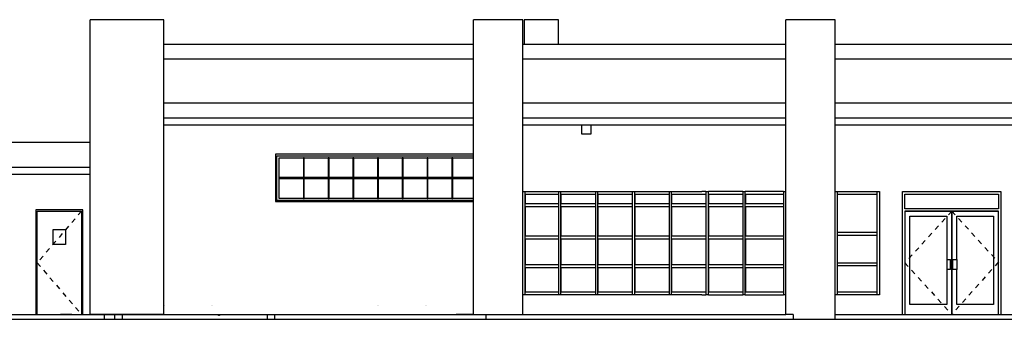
# Model space of a CAD drawing. Extents: x -1871179.9 to -1871093.9, y 2848219.4 to 2848260.8.
# Tile 4 of 12: x -1871166.7 to -1871146.7, y 2848238.7 to 2848244.8. Entities that reach past the tile are written whole.
import ezdxf

# ---------------------------------------------------------------- set-up
doc = ezdxf.new("R2010")
doc.units = 0
doc.header["$MEASUREMENT"] = 0
doc.linetypes.add('Centro _2_', pattern=[31.75, 6.35, -4.7625, 15.875, -4.7625])
doc.linetypes.add('Dash', pattern=[6.35, 3.175, -3.175])
doc.layers.get('0').update_dxf_attribs({"linetype": 'CONTINUOUS'})
doc.layers.add('A-ANNO-DIMS', color=4, linetype='CONTINUOUS', lineweight=18)

# ---------------------------------------------------------------- blocks, each defined once
blk = doc.blocks.new('Drawing3_dwg__Oblique-1487647-Leste')
at = {"layer": 'A-ANNO-DIMS'}
blk.add_line((-21790, 0), (-21677, 0), dxfattribs=at)
blk = doc.blocks.new('A$C7A373BEC')
at = {"color": 0}
for p, q in [((-57150, 0), (-57150, 6000)), ((-55650, 6000), (-57150, 6000)), ((-55650, 0), (-55650, 6000)), ((-49350, 0), (-49350, 6000)), ((-48350, 6000), (-49350, 6000)), ((-48350, 0), (-48350, 6000)), ((-48325, 6000), (-48325, 5500)), ((-47625, 6000), (-48325, 6000)), ((-47625, 5500), (-47625, 6000)), ((-43000, 0), (-43000, 6000)), ((-42000, 6000), (-43000, 6000)), ((-42000, -100), (-42000, 6000)), ((-55650, 5500), (-49350, 5500)), ((-48350, 5500), (-43000, 5500)), ((-42000, 5500), (-37000, 5500)), ((-55650, 5200), (-49350, 5200)), ((-48350, 5200), (-43000, 5200)), ((-42000, 5200), (-37000, 5200)), ((-49350, 4300), (-55650, 4300)), ((-43000, 4300), (-48350, 4300)), ((-37000, 4300), (-42000, 4300)), ((-55650, 4000), (-49350, 4000)), ((-49350, 3850), (-55650, 3850)), ((-48350, 4000), (-43000, 4000)), ((-43000, 3850), (-48350, 3850)), ((-47150, 3670), (-47150, 3850)), ((-46970, 3850), (-46970, 3670)), ((-42000, 4000), (-37000, 4000)), ((-37000, 3850), (-42000, 3850)), ((-46970, 3670), (-47150, 3670)), ((-57150, 3500), (-60300, 3500)), ((-49350, 3261), (-53380, 3261)), ((-53380, 3261), (-53380, 2319)), ((-53350, 2319), (-53350, 3231)), ((-53350, 3231), (-49350, 3231)), ((-53306, 3186), (-49350, 3186)), ((-53306, 2363), (-53306, 3186)), ((-52812, 3186), (-52812, 2363)), ((-52793, 3186), (-52812, 3186)), ((-52793, 2363), (-52793, 3186)), ((-52309, 3186), (-52309, 2363)), ((-52290, 3186), (-52309, 3186)), ((-52290, 2363), (-52290, 3186)), ((-51806, 3186), (-51806, 2363)), ((-51787, 3186), (-51806, 3186)), ((-51787, 2363), (-51787, 3186)), ((-51304, 3186), (-51304, 2363)), ((-51285, 3186), (-51304, 3186)), ((-51285, 2363), (-51285, 3186)), ((-50801, 3186), (-50801, 2363)), ((-50782, 3186), (-50801, 3186)), ((-50782, 2363), (-50782, 3186)), ((-50298, 3186), (-50298, 2363)), ((-50279, 3186), (-50298, 3186)), ((-50279, 2363), (-50279, 3186)), ((-49795, 3186), (-49795, 2363)), ((-49776, 3186), (-49795, 3186)), ((-49776, 2363), (-49776, 3186)), ((-60300, 3000), (-57150, 3000)), ((-57150, 2850), (-60300, 2850)), ((-53306, 2785), (-53306, 2765)), ((-49350, 2785), (-53306, 2785)), ((-53306, 2765), (-49350, 2765)), ((-48350, 2500), (-44709, 2500)), ((-48300, 2450), (-48300, 2500)), ((-48300, 2225), (-48300, 2500)), ((-48300, 2450), (-47625, 2450)), ((-48300, 2450), (-48300, 2250)), ((-47625, 2500), (-47625, 2450)), ((-47625, 2500), (-47625, 2225)), ((-47575, 2450), (-47575, 2500)), ((-47575, 2225), (-47575, 2500)), ((-47575, 2450), (-46875, 2450)), ((-47575, 2450), (-47575, 2250)), ((-46875, 2500), (-46875, 2450)), ((-46875, 2500), (-46875, 2225)), ((-46825, 2450), (-46825, 2500)), ((-46825, 2225), (-46825, 2500)), ((-46825, 2450), (-46126, 2450)), ((-46825, 2450), (-46825, 2250)), ((-46126, 2500), (-46126, 2450)), ((-46126, 2500), (-46126, 2225)), ((-46076, 2450), (-46076, 2500)), ((-46076, 2225), (-46076, 2500)), ((-46076, 2450), (-45376, 2450)), ((-46075, 2450), (-46075, 2250)), ((-45376, 2500), (-45376, 2450)), ((-45376, 2500), (-45376, 2225)), ((-45326, 2450), (-45326, 2500)), ((-45326, 2225), (-45326, 2500)), ((-45326, 2450), (-44626, 2450)), ((-45325, 2450), (-45325, 2250)), ((-44626, 2500), (-44709, 2500)), ((-44626, 2500), (-44626, 2450)), ((-44626, 2500), (-44576, 2500)), ((-44626, 2500), (-44626, 2225)), ((-44576, 2450), (-44576, 2500)), ((-43876, 2500), (-44576, 2500)), ((-44576, 2225), (-44576, 2500)), ((-44576, 2450), (-43876, 2450)), ((-44575, 2450), (-44575, 2250)), ((-43876, 2500), (-43876, 2450)), ((-43876, 2500), (-43826, 2500)), ((-43876, 2500), (-43876, 2225)), ((-43826, 2450), (-43826, 2500)), ((-43050, 2500), (-43826, 2500)), ((-43826, 2225), (-43826, 2500)), ((-43826, 2450), (-43050, 2450)), ((-43825, 2450), (-43825, 2250)), ((-43050, 2500), (-43050, 2450)), ((-43050, 2500), (-43000, 2500)), ((-43050, 2500), (-43050, 2225)), ((-43000, 2225), (-43000, 2500)), ((-42000, 2500), (-41100, 2500)), ((-41950, 2450), (-41950, 2500)), ((-41950, 1640), (-41950, 2500)), ((-41950, 2450), (-41150, 2450)), ((-41150, 2500), (-41150, 2450)), ((-41150, 2500), (-41150, 1640)), ((-41100, 2500), (-41100, 400)), ((-40631, 0), (-40631, 2500)), ((-40631, 2500), (-38629, 2500)), ((-40580, 2151), (-40580, 2449)), ((-40580, 2449), (-38680, 2449)), ((-38680, 2449), (-38680, 2151)), ((-38629, 2500), (-38629, 0)), ((-49350, 2319), (-53380, 2319)), ((-53380, 2319), (-53380, 2300)), ((-53380, 2300), (-49350, 2300)), ((-49350, 2363), (-53306, 2363)), ((-52812, 2363), (-52793, 2363)), ((-52309, 2363), (-52290, 2363)), ((-51806, 2363), (-51787, 2363)), ((-51304, 2363), (-51285, 2363)), ((-50801, 2363), (-50782, 2363)), ((-50298, 2363), (-50279, 2363)), ((-49795, 2363), (-49776, 2363)), ((-48300, 2200), (-48300, 2250)), ((-47625, 2250), (-48300, 2250)), ((-48300, 1565), (-48300, 2225)), ((-47625, 2250), (-47625, 2200)), ((-47625, 2225), (-47625, 1565)), ((-47575, 2200), (-47575, 2250)), ((-46875, 2250), (-47575, 2250)), ((-47575, 1565), (-47575, 2225)), ((-46875, 2250), (-46875, 2200)), ((-46875, 2225), (-46875, 1565)), ((-46825, 2200), (-46825, 2250)), ((-46126, 2250), (-46825, 2250)), ((-46825, 1565), (-46825, 2225)), ((-46126, 2250), (-46126, 2200)), ((-46126, 2225), (-46126, 1565)), ((-46076, 2200), (-46076, 2250)), ((-45376, 2250), (-46076, 2250)), ((-46076, 1565), (-46076, 2225)), ((-45376, 2250), (-45376, 2200)), ((-45376, 2225), (-45376, 1565)), ((-45326, 2200), (-45326, 2250)), ((-44626, 2250), (-45326, 2250)), ((-45326, 1565), (-45326, 2225)), ((-44626, 2250), (-44626, 2200)), ((-44626, 2225), (-44626, 1565)), ((-44576, 2200), (-44576, 2250)), ((-43876, 2250), (-44576, 2250)), ((-44576, 1565), (-44576, 2225)), ((-43876, 2250), (-43876, 2200)), ((-43876, 2225), (-43876, 1565)), ((-43826, 2200), (-43826, 2250)), ((-43050, 2250), (-43826, 2250)), ((-43826, 1565), (-43826, 2225)), ((-43050, 2250), (-43050, 2200)), ((-43050, 2225), (-43050, 1565)), ((-43000, 1565), (-43000, 2225)), ((-57295, 2130), (-58255, 2130)), ((-58255, 2130), (-58255, 0)), ((-58225, 0), (-58225, 2100)), ((-58225, 2100), (-57325, 2100)), ((-57325, 2100), (-57325, 0)), ((-57295, 0), (-57295, 2130)), ((-48300, 2200), (-47625, 2200)), ((-48300, 2200), (-48300, 1590)), ((-47575, 2200), (-46875, 2200)), ((-47575, 2200), (-47575, 1590)), ((-46825, 2200), (-46126, 2200)), ((-46825, 2200), (-46825, 1590)), ((-46076, 2200), (-45376, 2200)), ((-46075, 2200), (-46075, 1590)), ((-45326, 2200), (-44626, 2200)), ((-45325, 2200), (-45325, 1590)), ((-44576, 2200), (-43876, 2200)), ((-44575, 2200), (-44575, 1590)), ((-43826, 2200), (-43050, 2200)), ((-43825, 2200), (-43825, 1590)), ((-38680, 2151), (-40580, 2151)), ((-39630, 2100), (-40580, 2100)), ((-40580, 2100), (-40580, 0)), ((-40580, 2100), (-40580, 0)), ((-40580, 2100), (-38680, 2100)), ((-39630, 0), (-39630, 2100)), ((-39630, 2100), (-39630, 0)), ((-38680, 2100), (-39630, 2100)), ((-38680, 0), (-38680, 2100)), ((-38680, 0), (-38680, 2100)), ((-40478, 1998), (-39732, 1998)), ((-40478, 203), (-40478, 1998)), ((-39732, 1998), (-39732, 1118)), ((-39528, 1118), (-39528, 1998)), ((-39528, 1998), (-38782, 1998)), ((-38782, 1998), (-38782, 203)), ((-57902, 1422), (-57902, 1727)), ((-57902, 1727), (-57648, 1727)), ((-57648, 1727), (-57648, 1422)), ((-41950, 1615), (-41950, 1665)), ((-41150, 1665), (-41950, 1665)), ((-41950, 1020), (-41950, 1640)), ((-41950, 1615), (-41150, 1615)), ((-41150, 1665), (-41150, 1615)), ((-41150, 1640), (-41150, 1020)), ((-57648, 1422), (-57902, 1422)), ((-48300, 1540), (-48300, 1590)), ((-47625, 1590), (-48300, 1590)), ((-48300, 983), (-48300, 1565)), ((-48300, 1540), (-47625, 1540)), ((-48300, 1540), (-48300, 1008)), ((-47625, 1590), (-47625, 1540)), ((-47625, 1565), (-47625, 983)), ((-47575, 1540), (-47575, 1590)), ((-46875, 1590), (-47575, 1590)), ((-47575, 983), (-47575, 1565)), ((-47575, 1540), (-46875, 1540)), ((-47575, 1540), (-47575, 1008)), ((-46875, 1590), (-46875, 1540)), ((-46875, 1565), (-46875, 983)), ((-46825, 1540), (-46825, 1590)), ((-46126, 1590), (-46825, 1590)), ((-46825, 983), (-46825, 1565)), ((-46825, 1540), (-46126, 1540)), ((-46825, 1540), (-46825, 1008)), ((-46126, 1590), (-46126, 1540)), ((-46126, 1565), (-46126, 983)), ((-46076, 1540), (-46076, 1590)), ((-45376, 1590), (-46076, 1590)), ((-46076, 983), (-46076, 1565)), ((-46076, 1540), (-45376, 1540)), ((-46075, 1540), (-46075, 1008)), ((-45376, 1590), (-45376, 1540)), ((-45376, 1565), (-45376, 983)), ((-45326, 1540), (-45326, 1590)), ((-44626, 1590), (-45326, 1590)), ((-45326, 983), (-45326, 1565)), ((-45326, 1540), (-44626, 1540)), ((-45325, 1540), (-45325, 1008)), ((-44626, 1590), (-44626, 1540)), ((-44626, 1565), (-44626, 983)), ((-44576, 1540), (-44576, 1590)), ((-43876, 1590), (-44576, 1590)), ((-44576, 983), (-44576, 1565)), ((-44576, 1540), (-43876, 1540)), ((-44575, 1540), (-44575, 1008)), ((-43876, 1590), (-43876, 1540)), ((-43876, 1565), (-43876, 983)), ((-43826, 1540), (-43826, 1590)), ((-43050, 1590), (-43826, 1590)), ((-43826, 983), (-43826, 1565)), ((-43826, 1540), (-43050, 1540)), ((-43825, 1540), (-43825, 1008)), ((-43050, 1590), (-43050, 1540)), ((-43050, 1565), (-43050, 983)), ((-43000, 983), (-43000, 1565)), ((-48300, 958), (-48300, 1008)), ((-47625, 1008), (-48300, 1008)), ((-47625, 1008), (-47625, 958)), ((-47575, 958), (-47575, 1008)), ((-46875, 1008), (-47575, 1008)), ((-46875, 1008), (-46875, 958)), ((-46825, 958), (-46825, 1008)), ((-46126, 1008), (-46825, 1008)), ((-46126, 1008), (-46126, 958)), ((-46076, 958), (-46076, 1008)), ((-45376, 1008), (-46076, 1008)), ((-45376, 1008), (-45376, 958)), ((-45326, 958), (-45326, 1008)), ((-44626, 1008), (-45326, 1008)), ((-44626, 1008), (-44626, 958)), ((-44576, 958), (-44576, 1008)), ((-43876, 1008), (-44576, 1008)), ((-43876, 1008), (-43876, 958)), ((-43826, 958), (-43826, 1008)), ((-43050, 1008), (-43826, 1008)), ((-43050, 1008), (-43050, 958)), ((-41950, 995), (-41950, 1045)), ((-41150, 1045), (-41950, 1045)), ((-41950, 400), (-41950, 1020)), ((-41150, 1045), (-41150, 995)), ((-41150, 1020), (-41150, 400)), ((-39732, 1118), (-39655, 1118)), ((-39732, 1118), (-39732, 914)), ((-39655, 914), (-39655, 1118)), ((-39605, 1118), (-39528, 1118)), ((-39605, 914), (-39605, 1118)), ((-39528, 1118), (-39528, 914)), ((-48300, 400), (-48300, 983)), ((-48300, 958), (-47625, 958)), ((-48300, 958), (-48300, 450)), ((-47625, 983), (-47625, 400)), ((-47575, 400), (-47575, 983)), ((-47575, 958), (-46875, 958)), ((-47575, 958), (-47575, 450)), ((-46875, 983), (-46875, 400)), ((-46825, 400), (-46825, 983)), ((-46825, 958), (-46126, 958)), ((-46825, 958), (-46825, 450)), ((-46126, 983), (-46126, 400)), ((-46076, 400), (-46076, 983)), ((-46076, 958), (-45376, 958)), ((-46075, 958), (-46075, 450)), ((-45376, 983), (-45376, 400)), ((-45326, 400), (-45326, 983)), ((-45326, 958), (-44626, 958)), ((-45325, 958), (-45325, 450)), ((-44626, 983), (-44626, 400)), ((-44576, 400), (-44576, 983)), ((-44576, 958), (-43876, 958)), ((-44575, 958), (-44575, 450)), ((-43876, 983), (-43876, 400)), ((-43826, 400), (-43826, 983)), ((-43826, 958), (-43050, 958)), ((-43825, 958), (-43825, 450)), ((-43050, 983), (-43050, 400)), ((-43000, 400), (-43000, 983)), ((-41950, 995), (-41150, 995)), ((-39732, 914), (-39732, 203)), ((-39655, 914), (-39732, 914)), ((-39528, 914), (-39605, 914)), ((-39528, 203), (-39528, 914)), ((-48300, 400), (-48300, 450)), ((-47625, 450), (-48300, 450)), ((-47625, 450), (-47625, 400)), ((-47575, 400), (-47575, 450)), ((-46875, 450), (-47575, 450)), ((-46875, 450), (-46875, 400)), ((-46825, 400), (-46825, 450)), ((-46126, 450), (-46825, 450)), ((-46126, 450), (-46126, 400)), ((-46076, 400), (-46076, 450)), ((-45376, 450), (-46076, 450)), ((-45376, 450), (-45376, 400)), ((-45326, 400), (-45326, 450)), ((-44626, 450), (-45326, 450)), ((-44626, 450), (-44626, 400)), ((-44576, 400), (-44576, 450)), ((-43876, 450), (-44576, 450)), ((-43876, 450), (-43876, 400)), ((-43826, 400), (-43826, 450)), ((-43050, 450), (-43826, 450)), ((-43050, 450), (-43050, 400)), ((-41950, 400), (-41950, 450)), ((-41150, 450), (-41950, 450)), ((-41150, 450), (-41150, 400)), ((-44709, 400), (-48350, 400)), ((-44709, 400), (-44626, 400)), ((-44576, 400), (-44626, 400)), ((-44576, 400), (-43876, 400)), ((-43826, 400), (-43876, 400)), ((-43826, 400), (-43050, 400)), ((-43000, 400), (-43050, 400)), ((-41100, 400), (-42000, 400)), ((-39732, 203), (-40478, 203)), ((-38782, 203), (-39528, 203)), ((-71112, 0), (-57150, 0)), ((-57523, 0), (-57749, 0)), ((-57523, 0), (-57749, 0)), ((-57150, 0), (-57157, 0)), ((-57157, 0), (-57150, 0)), ((-57150, 0), (-48350, 0)), ((-56855, -100), (-56855, 0)), ((-56650, 0), (-56650, -100)), ((-56500, 0), (-56500, -100)), ((-55639, 174), (-55639, 174)), ((-54676, 174), (-54676, 174)), ((-54656, 174), (-54656, 174)), ((-54536, -20), (-54536, 0)), ((-54516, 0), (-54516, -20)), ((-53548, 0), (-53548, -100)), ((-53398, 0), (-53398, -100)), ((-51298, 174), (-51298, 174)), ((-51278, 174), (-51278, 174)), ((-50457, 0), (-49350, 0)), ((-50335, 174), (-50335, 174)), ((-50315, 174), (-50315, 174)), ((-49707, 0), (-49350, 0)), ((-49350, 0), (-49707, 0)), ((-49707, 0), (-49350, 0)), ((-49350, 0), (-49707, 0)), ((-49707, 0), (-49350, 0)), ((-49350, 0), (-49707, 0)), ((-49350, 0), (-49357, 0)), ((-49357, 0), (-49350, 0)), ((-49357, 0), (-49350, 0)), ((-49350, 0), (-49357, 0)), ((-49350, 0), (-49357, 0)), ((-49357, 0), (-49350, 0)), ((-49350, 0), (-49357, 0)), ((-49357, 0), (-49350, 0)), ((-49350, 0), (-49357, 0)), ((-49357, 0), (-49350, 0)), ((-49100, 0), (-49100, -100)), ((-48350, 0), (-43000, 0)), ((-48350, 0), (-43007, 0)), ((-43000, 0), (-43007, 0)), ((-42850, 0), (-43000, 0)), ((-42850, 0), (-42850, -100)), ((-42000, 0), (-37000, 0)), ((-42000, 0), (-37007, 0)), ((-71112, -100), (14237, -100)), ((-54516, -20), (-54536, -20))]:
    blk.add_line(p, q, dxfattribs=at)
at = {"color": 0, "linetype": 'Centro _2_'}
for p, q in [((-57325, 2100), (-58225, 1050)), ((-58225, 1050), (-57325, 0))]:
    blk.add_line(p, q, dxfattribs=at)
at = {"color": 0, "linetype": 'Dash'}
for p, q in [((-39630, 2100), (-40580, 1050)), ((-39630, 2100), (-38680, 1067)), ((-40580, 1050), (-39630, 0)), ((-38680, 1067), (-39630, 0))]:
    blk.add_line(p, q, dxfattribs=at)
at = {"color": 0, "lineweight": 18}
blk.add_line((-69903, 0), (-57150, 0), dxfattribs=at)
at = {"color": 0, "lineweight": 35}
blk.add_line((-55650, 0), (-57150, 0), dxfattribs=at)
at = {"color": 0}
blk.add_blockref('Drawing3_dwg__Oblique-1487647-Leste', (-35835, 0), dxfattribs=at)
at = {"color": 0, "extrusion": (0, 0, -1)}
blk.add_blockref('Drawing3_dwg__Oblique-1487647-Leste', (79302, 0), dxfattribs=at)

msp = doc.modelspace()

# ---------------------------------------------------------------- block references
at = {"color": 252, "lineweight": -3, "xscale": 0.0009999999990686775, "yscale": 0.0009999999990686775, "zscale": 0.0009999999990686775}
msp.add_blockref('A$C7A373BEC', (-1871108.1235, 2848238.7946), dxfattribs=at)

doc.saveas('drawing.dxf')
